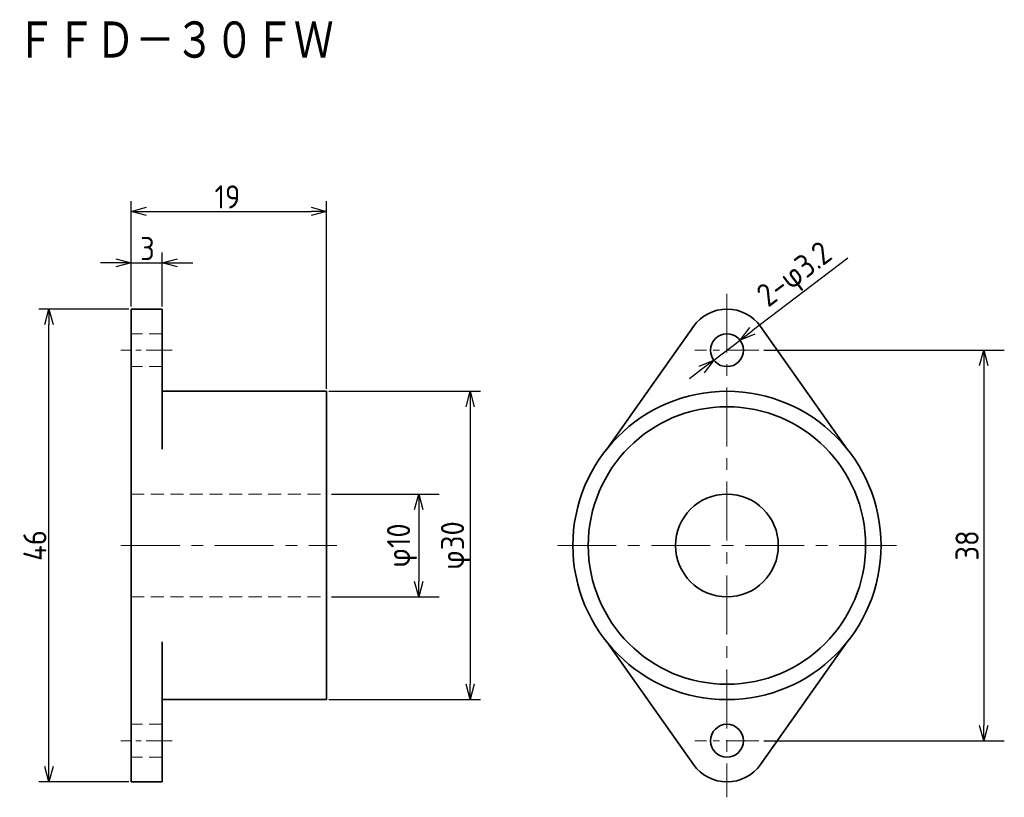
# Model space of a CAD drawing. Header units: millimetres. Extents: x 46.1 to 142, y 75.5 to 151.2.
import ezdxf

# ---------------------------------------------------------------- set-up
doc = ezdxf.new("R2010")
doc.units = ezdxf.units.MM
doc.header["$LTSCALE"] = 0.2
doc.linetypes.add('CENTER', pattern=[50.8, 31.75, -6.35, 6.35, -6.35])
doc.linetypes.add('HIDDEN', pattern=[9.525, 6.35, -3.175])
for name, color, linetype, lineweight in [('18-0-CON', 3, 'Continuous', 18), ('18-1-HID', 4, 'HIDDEN', 18), ('18-2-CEN', 1, 'CENTER', 18), ('35-0-CON', 7, 'Continuous', 35)]:
    doc.layers.add(name, color=color, linetype=linetype, lineweight=lineweight)
doc.styles.add('Dimension', font='isocp.shx', dxfattribs={"bigfont": 'bigfont.shx'})
doc.styles.add('KANJI', font='TXT', dxfattribs={"bigfont": 'BIGFONT'})
doc.dimstyles.new('外形図／部品図', dxfattribs={"dimscale": 0, "dimtxt": 4.5, "dimasz": 3, "dimexe": 2, "dimexo": 0.5, "dimgap": 0.5, "dimtad": 1, "dimdec": 3, "dimdsep": 46, "dimtxsty": 'Dimension', "dimblk": 'OPEN30', "dimcen": 2.5, "dimclrd": 161, "dimclre": 161, "dimclrt": 161, "dimazin": 2, "dimtm": 1e-09, "dimtfac": 0.6, "dimtdec": 3, "dimtmove": 0, "dimatfit": 3, "dimldrblk": 'OPEN30', "dimfxl": 1, "dimarcsym": 0})

# ---------------------------------------------------------------- blocks, each defined once
blk = doc.blocks.new('_Open30')
at = {"color": 0, "linetype": 'ByBlock', "lineweight": -2}
for p, q in [((-1, 0.268), (0, 0)), ((0, 0), (-1, -0.268)), ((0, 0), (-1, 0))]:
    blk.add_line(p, q, dxfattribs=at)
blk = doc.blocks.new('*D29')
at = {"layer": '18-0-CON', "color": 161, "lineweight": -2, "ltscale": 0.9}
for p, q in [((57.008, 123.25), (57.008, 128.5)), ((60.008, 123.25), (60.008, 128.5)), ((55.508, 127.5), (54.008, 127.5)), ((57.008, 127.5), (60.008, 127.5)), ((61.508, 127.5), (63.008, 127.5))]:
    blk.add_line(p, q, dxfattribs=at)
at = {"layer": 'Defpoints', "color": 0, "ltscale": 0.9}
for p in [(60.008, 127.5), (57.008, 123), (60.008, 123)]:
    blk.add_point(p, dxfattribs=at)
at = {"layer": '18-0-CON', "color": 161, "lineweight": -2, "ltscale": 0.9, "xscale": 1.499999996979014, "yscale": 1.499999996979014, "zscale": 1.499999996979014}
blk.add_blockref('_Open30', (57.008, 127.5), dxfattribs=at)
at = {"layer": '18-0-CON', "color": 161, "lineweight": -2, "ltscale": 0.9, "xscale": 1.499999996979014, "yscale": 1.499999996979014, "zscale": 1.499999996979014, "rotation": 180}
blk.add_blockref('_Open30', (60.008, 127.5), dxfattribs=at)
at = {"layer": '18-0-CON', "color": 161, "ltscale": 0.9, "insert": (58.589, 128.891), "char_height": 2.25, "attachment_point": 5, "style": 'Dimension'}
blk.add_mtext('\\A2;3', dxfattribs=at)
blk = doc.blocks.new('*D30')
at = {"layer": '18-0-CON', "color": 161, "lineweight": -2, "ltscale": 0.9}
for p, q in [((57.008, 123.25), (57.008, 133.5)), ((76.008, 115.25), (76.008, 133.5)), ((58.508, 132.5), (74.508, 132.5))]:
    blk.add_line(p, q, dxfattribs=at)
at = {"layer": 'Defpoints', "color": 0, "ltscale": 0.9}
for p in [(76.008, 132.5), (57.008, 123), (76.008, 115)]:
    blk.add_point(p, dxfattribs=at)
at = {"layer": '18-0-CON', "color": 161, "lineweight": -2, "ltscale": 0.9, "xscale": 1.499999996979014, "yscale": 1.499999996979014, "zscale": 1.499999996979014, "rotation": 180}
blk.add_blockref('_Open30', (57.008, 132.5), dxfattribs=at)
at = {"layer": '18-0-CON', "color": 161, "lineweight": -2, "ltscale": 0.9, "xscale": 1.499999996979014, "yscale": 1.499999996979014, "zscale": 1.499999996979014}
blk.add_blockref('_Open30', (76.008, 132.5), dxfattribs=at)
at = {"layer": '18-0-CON', "color": 161, "ltscale": 0.9, "insert": (66.372, 133.914), "char_height": 2.25, "attachment_point": 5, "style": 'Dimension'}
blk.add_mtext('\\A2;19', dxfattribs=at)
blk = doc.blocks.new('*D31')
at = {"layer": '18-0-CON', "color": 161, "lineweight": -2, "ltscale": 0.9}
for p, q in [((76.258, 115), (91, 115)), ((90, 113.5), (90, 86.5)), ((76.258, 85), (91, 85))]:
    blk.add_line(p, q, dxfattribs=at)
at = {"layer": 'Defpoints', "color": 0, "ltscale": 0.9}
for p in [(76.008, 115), (76.008, 85), (90, 85)]:
    blk.add_point(p, dxfattribs=at)
at = {"layer": '18-0-CON', "color": 161, "lineweight": -2, "ltscale": 0.9, "xscale": 1.499999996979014, "yscale": 1.499999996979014, "zscale": 1.499999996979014}
for p, rotation in [((90, 115), 90), ((90, 85), 270)]:
    blk.add_blockref('_Open30', p, dxfattribs=dict(at, rotation=rotation))
at = {"layer": '18-0-CON', "color": 161, "ltscale": 0.9, "insert": (88.625, 100), "char_height": 2.25, "attachment_point": 5, "rotation": 90, "style": 'Dimension'}
blk.add_mtext('φ30', dxfattribs=at)
blk = doc.blocks.new('*D34')
at = {"layer": '18-0-CON', "color": 161, "lineweight": -2, "ltscale": 0.9}
for p, q in [((56.758, 123), (48, 123)), ((49, 78.5), (49, 121.5)), ((56.758, 77), (48, 77))]:
    blk.add_line(p, q, dxfattribs=at)
at = {"layer": 'Defpoints', "color": 0, "ltscale": 0.9}
for p in [(49, 123), (57.008, 123), (57.008, 77)]:
    blk.add_point(p, dxfattribs=at)
at = {"layer": '18-0-CON', "color": 161, "lineweight": -2, "ltscale": 0.9, "xscale": 1.499999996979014, "yscale": 1.499999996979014, "zscale": 1.499999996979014}
for p, rotation in [((49, 123), 90), ((49, 77), 270)]:
    blk.add_blockref('_Open30', p, dxfattribs=dict(at, rotation=rotation))
at = {"layer": '18-0-CON', "color": 161, "ltscale": 0.9, "insert": (47.625, 100), "char_height": 2.25, "attachment_point": 5, "rotation": 90, "style": 'Dimension'}
blk.add_mtext('\\A2;46', dxfattribs=at)
blk = doc.blocks.new('*D35')
at = {"layer": '18-0-CON', "color": 161, "lineweight": -2, "ltscale": 0.9}
for p, q in [((76.508, 105), (87, 105)), ((85, 103.5), (85, 96.5)), ((76.508, 95), (87, 95))]:
    blk.add_line(p, q, dxfattribs=at)
at = {"layer": 'Defpoints', "color": 0, "ltscale": 0.9}
for p in [(76.008, 105), (76.008, 95), (85, 95)]:
    blk.add_point(p, dxfattribs=at)
at = {"layer": '18-0-CON', "color": 161, "lineweight": -2, "ltscale": 0.9, "xscale": 1.5, "yscale": 1.5, "zscale": 1.5}
for p, rotation in [((85, 105), 90), ((85, 95), 270)]:
    blk.add_blockref('_Open30', p, dxfattribs=dict(at, rotation=rotation))
at = {"layer": '18-0-CON', "color": 161, "ltscale": 0.9, "insert": (83.375, 100), "char_height": 2.25, "attachment_point": 5, "rotation": 90, "style": 'Dimension'}
blk.add_mtext('φ10', dxfattribs=at)
blk = doc.blocks.new('*D36')
at = {"layer": '18-0-CON', "color": 161, "lineweight": -2, "ltscale": 0.9}
for p, q in [((126.771, 127.958), (117.467, 120.877)), ((113.727, 118.031), (116.273, 119.969)), ((112.533, 117.123), (111.34, 116.214))]:
    blk.add_line(p, q, dxfattribs=at)
at = {"layer": 'Defpoints', "color": 0, "ltscale": 0.9}
for p in [(116.273, 119.969), (113.727, 118.031)]:
    blk.add_point(p, dxfattribs=at)
at = {"layer": '18-0-CON', "color": 161, "lineweight": -2, "ltscale": 0.9, "xscale": 1.5, "yscale": 1.5, "zscale": 1.5}
for p, rotation in [((116.273, 119.969), 217.2730105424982), ((113.727, 118.031), 37.27301054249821)]:
    blk.add_blockref('_Open30', p, dxfattribs=dict(at, rotation=rotation))
at = {"layer": '18-0-CON', "color": 161, "ltscale": 0.9, "insert": (121.732, 126.165), "char_height": 2.25, "attachment_point": 5, "rotation": 37.27301, "style": 'Dimension'}
blk.add_mtext('2-φ3.2', dxfattribs=at)
blk = doc.blocks.new('*D37')
at = {"layer": '18-0-CON', "color": 161, "lineweight": -2, "ltscale": 0.9}
for p, q in [((118.6, 119), (142, 119)), ((140, 117.5), (140, 82.5)), ((118.6, 81), (142, 81))]:
    blk.add_line(p, q, dxfattribs=at)
at = {"layer": 'Defpoints', "color": 0, "ltscale": 0.9}
for p in [(118.1, 119), (118.1, 81), (140, 81)]:
    blk.add_point(p, dxfattribs=at)
at = {"layer": '18-0-CON', "color": 161, "lineweight": -2, "ltscale": 0.9, "xscale": 1.5, "yscale": 1.5, "zscale": 1.5}
for p, rotation in [((140, 119), 90), ((140, 81), 270)]:
    blk.add_blockref('_Open30', p, dxfattribs=dict(at, rotation=rotation))
at = {"layer": '18-0-CON', "color": 161, "ltscale": 0.9, "insert": (138.375, 100), "char_height": 2.25, "attachment_point": 5, "rotation": 90, "style": 'Dimension'}
blk.add_mtext('38', dxfattribs=at)

msp = doc.modelspace()

# ---------------------------------------------------------------- linework, layer by layer
at = {"layer": '18-1-HID'}
for p, q in [((60.0077, 120.6), (57.0077, 120.6)), ((60.0077, 117.4), (57.0077, 117.4)), ((57.0077, 105), (76.0077, 105)), ((57.0077, 95), (76.0077, 95)), ((60.0077, 82.6), (57.0077, 82.6)), ((60.0077, 79.4), (57.0077, 79.4))]:
    msp.add_line(p, q, dxfattribs=at)
at = {"layer": '18-2-CEN', "ltscale": 0.9}
for p, q in [((115, 124.5), (115, 75.5)), ((56.0077, 100), (77.0077, 100)), ((56.0077, 100), (77.0077, 100)), ((98.5, 100), (131.5, 100))]:
    msp.add_line(p, q, dxfattribs=at)
at = {"layer": '18-2-CEN', "ltscale": 0.4}
for p, q in [((61.0077, 119), (56.0077, 119)), ((61.0077, 81), (56.0077, 81))]:
    msp.add_line(p, q, dxfattribs=at)
at = {"layer": '18-2-CEN', "ltscale": 0.5}
for p, q in [((118.1, 119), (111.8693, 119)), ((118.1, 81), (111.8693, 81))]:
    msp.add_line(p, q, dxfattribs=at)
at = {"layer": '35-0-CON'}
for p, q in [((57.0077, 123), (57.0077, 109.3774)), ((60.0077, 123), (57.0077, 123)), ((60.0077, 123), (60.0077, 109.3774)), ((103.2925, 109.3774), (111.7346, 121.3102)), ((126.7075, 109.3774), (118.2654, 121.3102)), ((60.0077, 115), (76.0077, 115)), ((76.0077, 115), (76.0077, 85)), ((57.0077, 113), (57.0077, 100)), ((57.0077, 94.9), (57.0077, 100)), ((57.0077, 93.9), (57.0077, 94.9)), ((57.0077, 93.6), (57.0077, 93.9)), ((57.0077, 93.6), (57.0077, 92.5)), ((57.0077, 88), (57.0077, 92.5)), ((60.0077, 77), (60.0077, 90.6226)), ((103.2925, 90.6226), (111.7346, 78.6898)), ((126.7075, 90.6226), (118.2654, 78.6898)), ((57.0077, 77), (57.0077, 88)), ((57.0077, 85), (57.0077, 82.6)), ((76.0077, 85), (60.0077, 85)), ((60.0077, 85), (60.0077, 82.6)), ((57.0077, 82.6), (57.0077, 79.4)), ((60.0077, 82.6), (60.0077, 79.4)), ((57.0077, 79.4), (57.0077, 77)), ((60.0077, 79.4), (60.0077, 77)), ((60.0077, 77), (57.0077, 77))]:
    msp.add_line(p, q, dxfattribs=at)
for centre, radius in [((115, 119), 1.6), ((115, 100), 15), ((115, 100), 13.5), ((115, 100), 5), ((115, 81), 1.6)]:
    msp.add_circle(centre, radius, dxfattribs=at)
for centre, start, end in [((115, 119), 35.278045, 144.721955), ((115, 81), 215.278045, 324.721955)]:
    msp.add_arc(centre, 4, start, end, dxfattribs=at)

# ---------------------------------------------------------------- texts
at = {"layer": '18-0-CON', "style": 'KANJI', "width": 0.878049}
msp.add_text('ＦＦＤ－３０ＦＷ', height=4, dxfattribs=at).set_placement((45.7997, 147.0813))

# ---------------------------------------------------------------- dimensions: what is measured, and where the dimension line sits
at = {"layer": '18-0-CON'}
for base, p1, p2, angle, override, picture, middle in [((76.0077, 132.5), (57.0077, 123), (76.0077, 115), 180, {"dimscale": 0.5, "dimgap": 0.5, "dimtp": 0.2, "dimtm": 0.2, "dimtmove": 1, "dimtolj": 2}, '*D30', (66.3717, 132.5392)), ((60.0077, 127.5), (57.0077, 123), (60.0077, 123), 180, {"dimscale": 0.5, "dimgap": 0.5, "dimtp": 0.1, "dimtm": 0.1, "dimtmove": 1, "dimtolj": 2}, '*D29', (58.5888, 127.5155)), ((90, 85), (76.0077, 115), (76.0077, 85), 90, {"dimscale": 0.5, "dimgap": 0.5, "dimpost": 'φ<>', "dimtol": 0, "dimlim": 0, "dimtp": 0.1, "dimtm": 0.2}, '*D31', (90, 100))]:
    dim = msp.add_linear_dim(base=base, p1=p1, p2=p2, angle=angle, dimstyle='外形図／部品図', override=override, dxfattribs=at)
    dim.commit()
    dim.dimension.update_dxf_attribs({"geometry": picture, "text_midpoint": middle, "dimtype": 160})
at = {"layer": '18-0-CON', "ltscale": 0.9}
dim = msp.add_diameter_dim_2p(p1=(113.7268, 118.031), p2=(116.2732, 119.969), dimstyle='外形図／部品図', override={"dimscale": 1, "dimtxt": 2.25, "dimasz": 1.5, "dimpost": '2-φ<>'}, dxfattribs=at)
dim.commit()
dim.dimension.update_dxf_attribs({"geometry": '*D36', "text_midpoint": (121.7315, 126.1654)})
at = {"layer": '18-0-CON'}
dim = msp.add_linear_dim(base=(49, 123), p1=(57.0077, 77), p2=(57.0077, 123), angle=90, dimstyle='外形図／部品図', override={"dimscale": 0.5, "dimgap": 0.5, "dimtol": 0, "dimlim": 0, "dimtp": 0.2, "dimtm": 0.2, "dimtolj": 2}, dxfattribs=at)
dim.commit()
dim.dimension.update_dxf_attribs({"geometry": '*D34', "text_midpoint": (47.625, 100)})
at = {"layer": '18-0-CON', "ltscale": 0.9}
for base, p1, p2, override, picture, middle in [((140, 81), (118.1, 119), (118.1, 81), {"dimscale": 1, "dimtxt": 2.25, "dimasz": 1.5}, '*D37', (138.375, 100)), ((85, 95), (76.0077, 105), (76.0077, 95), {"dimscale": 1, "dimtxt": 2.25, "dimasz": 1.5, "dimpost": 'φ<>'}, '*D35', (83.375, 100))]:
    dim = msp.add_linear_dim(base=base, p1=p1, p2=p2, angle=90, dimstyle='外形図／部品図', override=override, dxfattribs=at)
    dim.commit()
    dim.dimension.update_dxf_attribs({"geometry": picture, "text_midpoint": middle})

doc.saveas('drawing.dxf')
